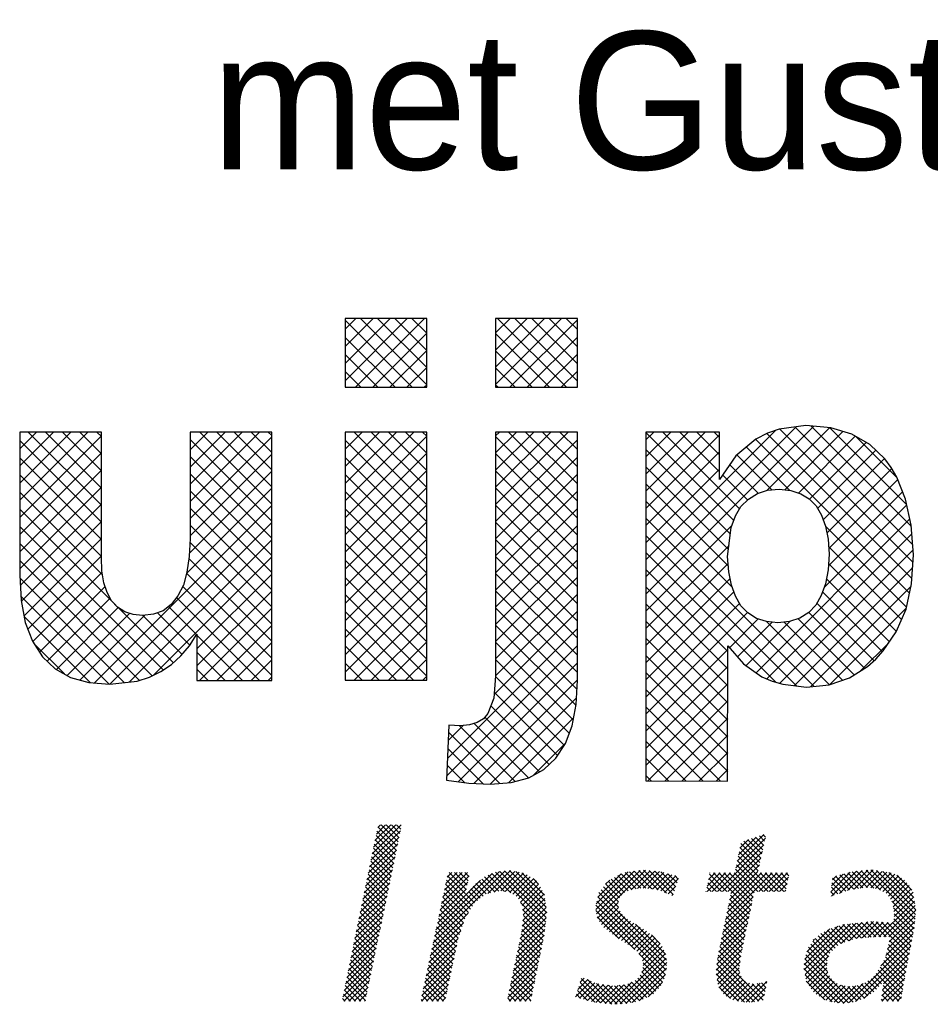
# Model space of a CAD drawing. Extents: x -33748 to 12452, y -14932 to 2888.
# Tile 55 of 194: x -24506 to -24077, y -9864 to -9399. Entities that reach past the tile are written whole.
import ezdxf

# ---------------------------------------------------------------- set-up
doc = ezdxf.new("R2010")
doc.units = 0
doc.header["$LTSCALE"] = 20
doc.layers.get('0').update_dxf_attribs({"color": 15, "linetype": 'CONTINUOUS'})
doc.layers.add('7', color=7, linetype='CONTINUOUS')
doc.layers.add('SANITAIR', color=7, linetype='CONTINUOUS')

# ---------------------------------------------------------------- blocks, each defined once
blk = doc.blocks.new('*X3')
at = {"color": 0}
for p, q in [((-16.446, -46.53), (-13.951, -44.035)), ((-16.329, -45.964), (-14.4, -44.035)), ((-16.213, -45.399), (-14.849, -44.035)), ((-16.096, -44.833), (-15.298, -44.035)), ((-15.98, -44.268), (-15.747, -44.035)), ((-14.281, -45.887), (-15.966, -44.201)), ((-14.204, -45.515), (-15.684, -44.035)), ((-14.127, -45.143), (-15.235, -44.035)), ((-14.05, -44.77), (-14.786, -44.035)), ((-13.974, -44.398), (-14.337, -44.035)), ((-16.679, -47.66), (-14.118, -45.1)), ((-16.562, -47.095), (-14.002, -44.535)), ((-14.434, -46.632), (-16.12, -44.946)), ((-14.357, -46.26), (-16.043, -44.574)), ((15.111, -47.751), (17.673, -45.188)), ((15.228, -47.185), (17.546, -44.867)), ((15.346, -46.618), (16.88, -45.084)), ((15.463, -46.051), (16.213, -45.301)), ((17.45, -46.187), (16.478, -45.215)), ((17.532, -45.82), (16.817, -45.105)), ((17.614, -45.453), (17.156, -44.994)), ((17.696, -45.086), (17.494, -44.884)), ((-16.795, -48.226), (-14.235, -45.666)), ((-14.664, -47.749), (-16.35, -46.063)), ((-14.587, -47.376), (-16.273, -45.691)), ((-14.511, -47.004), (-16.196, -45.318)), ((13.508, -49.803), (17.544, -45.767)), ((17.122, -47.654), (15.473, -46.006)), ((17.204, -47.288), (15.55, -45.634)), ((17.286, -46.921), (15.801, -45.436)), ((17.368, -46.554), (16.14, -45.325)), ((-17.028, -49.357), (-14.468, -46.797)), ((-16.911, -48.791), (-14.351, -46.231)), ((-14.817, -48.493), (-16.503, -46.808)), ((-14.741, -48.121), (-16.426, -46.435)), ((13.957, -49.803), (17.415, -46.345)), ((14.406, -49.803), (17.285, -46.924)), ((18.372, -49.803), (15.319, -46.749)), ((17.039, -48.021), (15.396, -46.378)), ((-17.144, -49.922), (-14.584, -47.362)), ((-14.971, -49.238), (-16.656, -47.552)), ((-14.894, -48.866), (-16.58, -47.18)), ((14.675, -49.983), (17.156, -47.502)), ((17.025, -49.803), (15.087, -47.865)), ((17.474, -49.803), (15.164, -47.493)), ((17.923, -49.803), (15.241, -47.121)), ((-17.377, -51.053), (-14.817, -48.493)), ((-17.261, -50.488), (-14.701, -47.928)), ((-15.201, -50.355), (-16.886, -48.67)), ((-15.124, -49.983), (-16.81, -48.297)), ((-15.047, -49.61), (-16.733, -47.925)), ((-11.166, -54.271), (-4.903, -48.008)), ((-11.044, -53.7), (-5.414, -48.07)), ((-10.922, -53.129), (-6.052, -48.259)), ((-10.435, -50.846), (-8.04, -48.451)), ((-10.313, -50.275), (-8.189, -48.151)), ((-10.191, -49.704), (-8.638, -48.151)), ((-10.069, -49.133), (-9.087, -48.151)), ((-9.947, -48.562), (-9.536, -48.151)), ((-8.36, -50.012), (-9.923, -48.449)), ((-8.284, -49.639), (-9.772, -48.151)), ((-8.207, -49.267), (-9.323, -48.151)), ((-8.131, -48.894), (-8.874, -48.151)), ((-8.054, -48.522), (-8.425, -48.151)), ((-5.448, -49.78), (-6.693, -48.535)), ((-6.425, -49.98), (-4.451, -48.005)), ((-4.977, -49.802), (-6.384, -48.395)), ((-4.411, -49.92), (-6.066, -48.265)), ((-5.861, -49.864), (-4.07, -48.073)), ((-1.396, -52.486), (-5.747, -48.134)), ((-1.351, -52.082), (-5.368, -48.065)), ((-5.301, -49.753), (-3.689, -48.141)), ((-1.306, -51.678), (-4.968, -48.016)), ((-4.911, -49.812), (-3.308, -48.209)), ((-1.354, -51.18), (-4.547, -47.988)), ((-4.521, -49.872), (-3.006, -48.356)), ((-4.237, -50.036), (-2.735, -48.535)), ((-1.432, -50.653), (-4, -48.085)), ((-3.967, -50.216), (-2.465, -48.713)), ((-1.51, -50.126), (-3.454, -48.183)), ((-2.009, -49.179), (-2.494, -48.693)), ((2.952, -51.379), (6.281, -48.05)), ((2.995, -50.886), (5.762, -48.12)), ((3.025, -51.755), (6.799, -47.98)), ((3.098, -52.131), (7.259, -47.97)), ((3.118, -50.314), (5.158, -48.275)), ((5.759, -49.763), (4.585, -48.589)), ((6.082, -49.636), (4.875, -48.43)), ((6.466, -49.571), (5.165, -48.271)), ((6.874, -49.53), (5.499, -48.155)), ((7.308, -49.515), (5.895, -48.102)), ((6.015, -49.662), (7.667, -48.01)), ((7.834, -49.592), (6.29, -48.049)), ((6.566, -49.561), (8.076, -48.05)), ((8.359, -49.669), (6.686, -47.995)), ((7.065, -49.511), (8.485, -48.091)), ((9.105, -49.966), (7.093, -47.953)), ((7.484, -49.541), (8.852, -48.172)), ((9.666, -50.077), (7.591, -48.003)), ((7.876, -49.598), (9.206, -48.268)), ((9.78, -49.742), (8.09, -48.052)), ((8.267, -49.655), (9.56, -48.363)), ((9.893, -49.406), (8.588, -48.101)), ((8.612, -49.76), (9.913, -48.459)), ((8.929, -49.892), (10.138, -48.682)), ((10.007, -49.071), (9.203, -48.267)), ((10.12, -48.736), (9.818, -48.433)), ((12.61, -49.803), (14.211, -48.202)), ((12.622, -49.342), (13.762, -48.202)), ((12.739, -48.776), (13.313, -48.202)), ((13.882, -49.803), (12.759, -48.68)), ((14.331, -49.803), (12.835, -48.307)), ((12.855, -48.21), (12.864, -48.202)), ((13.059, -49.803), (14.66, -48.202)), ((16.382, -51.405), (13.179, -48.202)), ((16.46, -51.034), (13.628, -48.202)), ((16.538, -50.663), (14.077, -48.202)), ((14.209, -52.245), (18.252, -48.202)), ((14.325, -51.68), (17.803, -48.202)), ((14.442, -51.114), (17.354, -48.202)), ((16.616, -50.292), (14.526, -48.202)), ((14.558, -50.548), (17.026, -48.081)), ((16.694, -49.921), (14.975, -48.202)), ((17.1, -49.803), (18.701, -48.202)), ((18.821, -49.803), (17.22, -48.202)), ((17.549, -49.803), (19.15, -48.202)), ((19.27, -49.803), (17.669, -48.202)), ((17.998, -49.803), (19.599, -48.202)), ((19.486, -49.57), (18.118, -48.202)), ((18.447, -49.803), (19.695, -48.555)), ((19.563, -49.198), (18.567, -48.202)), ((19.64, -48.825), (19.016, -48.202)), ((19.716, -48.453), (19.465, -48.202)), ((23.357, -49.832), (25.047, -48.142)), ((23.42, -50.218), (25.59, -48.048)), ((23.425, -49.315), (24.442, -48.298)), ((23.494, -48.797), (23.837, -48.454)), ((24.647, -49.792), (23.513, -48.657)), ((24.981, -49.676), (23.774, -48.47)), ((24.107, -49.98), (26.087, -48)), ((25.361, -49.608), (24.131, -48.378)), ((25.755, -49.552), (24.488, -48.286)), ((24.795, -49.741), (26.584, -47.952)), ((26.148, -49.497), (24.845, -48.194)), ((26.555, -49.455), (25.203, -48.102)), ((25.38, -49.605), (27.039, -47.947)), ((27.081, -49.532), (25.597, -48.047)), ((25.903, -49.531), (27.429, -48.006)), ((27.683, -49.684), (26.006, -48.008)), ((30.667, -52.22), (26.416, -47.968)), ((26.425, -49.458), (27.818, -48.065)), ((30.704, -51.808), (26.825, -47.929)), ((26.836, -49.496), (28.208, -48.124)), ((27.228, -49.554), (28.591, -48.19)), ((30.742, -51.397), (27.337, -47.992)), ((27.598, -49.633), (28.907, -48.323)), ((30.662, -50.868), (27.866, -48.072)), ((27.877, -49.802), (29.222, -48.457)), ((28.156, -49.972), (29.484, -48.644)), ((30.569, -50.326), (28.396, -48.152)), ((30.397, -49.704), (29.095, -48.403)), ((-17.494, -51.619), (-14.934, -49.059)), ((-15.354, -51.1), (-17.04, -49.414)), ((-15.278, -50.727), (-16.963, -49.042)), ((-10.8, -52.559), (-7.059, -48.817)), ((-10.678, -51.988), (-8.272, -49.581)), ((-10.556, -51.417), (-8.156, -49.016)), ((-8.093, -51.625), (-10.16, -49.559)), ((-7.92, -51.349), (-10.081, -49.189)), ((-7.747, -51.073), (-10.002, -48.819)), ((-7.069, -50.404), (-7.892, -49.581)), ((-6.816, -50.208), (-7.681, -49.344)), ((-6.563, -50.012), (-7.454, -49.122)), ((-6.194, -49.932), (-7.2, -48.926)), ((-5.821, -49.856), (-6.947, -48.731)), ((-3.758, -50.455), (-2.194, -48.891)), ((-3.587, -50.733), (-2.017, -49.164)), ((-3.443, -51.038), (-1.855, -49.45)), ((4.915, -50.714), (3.616, -49.415)), ((3.811, -49.173), (4.163, -48.821)), ((5.001, -50.352), (3.816, -49.166)), ((5.22, -50.122), (4.016, -48.918)), ((5.445, -49.897), (4.296, -48.748)), ((9.246, -50.024), (9.909, -49.361)), ((12.984, -49.803), (12.605, -49.424)), ((13.433, -49.803), (12.682, -49.052)), ((18.896, -49.803), (19.579, -49.12)), ((23.981, -50.024), (23.407, -49.45)), ((24.314, -49.908), (23.46, -49.054)), ((28.369, -50.209), (29.746, -48.831)), ((28.545, -50.482), (29.96, -49.066)), ((28.716, -50.76), (30.172, -49.303)), ((-17.727, -52.75), (-15.167, -50.19)), ((-17.61, -52.184), (-15.05, -49.624)), ((-15.508, -51.844), (-17.193, -50.159)), ((-15.431, -51.472), (-17.116, -49.787)), ((-8.421, -52.196), (-10.318, -50.299)), ((-8.267, -51.901), (-10.239, -49.929)), ((-7.574, -50.797), (-8.316, -50.056)), ((-7.322, -50.6), (-8.104, -49.818)), ((-3.389, -51.434), (-1.692, -49.736)), ((-3.375, -52.318), (-1.468, -50.41)), ((-3.336, -51.829), (-1.529, -50.023)), ((9.103, -56.249), (3.127, -50.273)), ((9.088, -55.786), (3.215, -49.912)), ((4.931, -51.179), (3.415, -49.664)), ((9.563, -50.156), (9.679, -50.04)), ((12.535, -49.803), (12.528, -49.796)), ((14.092, -52.811), (16.618, -50.285)), ((16.304, -51.776), (14.647, -50.119)), ((19.345, -49.803), (19.462, -49.686)), ((23.314, -50.255), (23.302, -50.243)), ((23.648, -50.139), (23.355, -49.847)), ((28.774, -51.15), (30.334, -49.59)), ((28.832, -51.541), (30.492, -49.881)), ((28.843, -51.979), (30.558, -50.264)), ((-17.843, -53.315), (-15.283, -50.755)), ((-15.738, -52.961), (-17.423, -51.276)), ((-15.661, -52.589), (-17.346, -50.904)), ((-15.584, -52.217), (-17.27, -50.531)), ((-8.648, -52.867), (-10.476, -51.039)), ((-8.534, -52.531), (-10.397, -50.669)), ((-1.441, -52.89), (-3.569, -50.761)), ((-3.491, -53.331), (-1.352, -51.193)), ((-3.43, -52.822), (-1.41, -50.802)), ((8.99, -57.034), (2.968, -51.012)), ((9.063, -56.658), (3.048, -50.643)), ((3.273, -52.405), (4.899, -50.778)), ((3.45, -52.676), (4.935, -51.191)), ((13.976, -53.376), (16.498, -50.854)), ((16.071, -52.89), (14.417, -51.236)), ((16.149, -52.519), (14.493, -50.863)), ((16.227, -52.148), (14.57, -50.491)), ((27.966, -53.754), (30.69, -51.03)), ((30.629, -52.631), (28.662, -50.663)), ((30.591, -53.041), (28.787, -51.238)), ((28.793, -52.478), (30.624, -50.647)), ((-18.076, -54.446), (-15.516, -51.886)), ((-17.959, -53.88), (-15.4, -51.321)), ((-15.891, -53.706), (-17.576, -52.021)), ((-15.814, -53.334), (-17.5, -51.648)), ((-11.288, -54.842), (-8.131, -51.685)), ((-8.875, -53.538), (-10.634, -51.779)), ((-8.761, -53.203), (-10.555, -51.409)), ((-3.73, -54.468), (-1.352, -52.09)), ((-3.61, -53.9), (-1.295, -51.585)), ((-1.486, -53.294), (-3.396, -51.384)), ((-1.535, -53.694), (-3.329, -51.899)), ((6.354, -54.847), (2.968, -51.461)), ((4.976, -53.918), (3.076, -52.019)), ((3.647, -52.928), (5.058, -51.518)), ((3.9, -53.124), (5.254, -51.771)), ((4.153, -53.32), (5.467, -52.006)), ((13.743, -54.507), (16.259, -51.99)), ((13.859, -53.942), (16.379, -51.422)), ((15.915, -53.632), (14.263, -51.98)), ((15.993, -53.261), (14.34, -51.608)), ((28.405, -53.764), (30.739, -51.43)), ((28.432, -54.187), (30.694, -51.924)), ((30.517, -53.417), (28.865, -51.764)), ((-18.192, -55.011), (-15.633, -52.452)), ((-16.044, -54.451), (-17.73, -52.765)), ((-15.968, -54.078), (-17.653, -52.393)), ((-11.41, -55.413), (-8.537, -52.541)), ((-9.146, -54.614), (-10.871, -52.889)), ((-9.068, -54.243), (-10.792, -52.519)), ((-8.988, -53.874), (-10.713, -52.149)), ((-3.849, -55.036), (-1.408, -52.595)), ((-1.688, -54.439), (-3.418, -52.709)), ((-1.612, -54.066), (-3.374, -52.304)), ((4.408, -53.515), (5.707, -52.215)), ((4.67, -53.701), (5.982, -52.389)), ((4.933, -53.888), (6.257, -52.564)), ((5.195, -54.074), (6.532, -52.738)), ((5.468, -54.251), (6.807, -52.912)), ((9.024, -55.272), (6.416, -52.664)), ((13.626, -55.073), (16.14, -52.559)), ((15.759, -54.374), (14.11, -52.725)), ((15.837, -54.003), (14.187, -52.353)), ((21.04, -56.19), (24.553, -52.677)), ((21.05, -56.629), (25.056, -52.623)), ((21.094, -55.687), (23.956, -52.825)), ((21.121, -57.007), (25.56, -52.568)), ((24.911, -54.097), (23.717, -52.903)), ((25.243, -53.98), (24.056, -52.793)), ((24.247, -54.33), (26.063, -52.514)), ((25.597, -53.885), (24.405, -52.693)), ((26.014, -53.852), (24.811, -52.649)), ((24.94, -54.086), (26.567, -52.46)), ((26.43, -53.82), (25.216, -52.606)), ((25.589, -53.886), (27.049, -52.426)), ((26.846, -53.787), (25.621, -52.562)), ((27.262, -53.754), (26.026, -52.518)), ((26.077, -53.847), (27.475, -52.45)), ((27.706, -53.748), (26.432, -52.474)), ((26.564, -53.809), (27.9, -52.473)), ((28.165, -53.759), (26.837, -52.431)), ((27.052, -53.771), (28.326, -52.497)), ((30.15, -55.295), (27.295, -52.44)), ((27.527, -53.744), (28.751, -52.52)), ((30.224, -54.919), (27.77, -52.466)), ((28.138, -55.378), (30.604, -52.913)), ((30.297, -54.544), (28.245, -52.492)), ((28.285, -54.783), (30.649, -52.419)), ((30.37, -54.168), (28.721, -52.518)), ((30.444, -53.793), (28.824, -52.173)), ((-18.425, -56.142), (-15.866, -53.583)), ((-18.309, -55.577), (-15.749, -53.017)), ((-16.198, -55.195), (-17.883, -53.51)), ((-16.121, -54.823), (-17.806, -53.138)), ((-11.532, -55.984), (-8.767, -53.219)), ((-9.302, -55.356), (-11.029, -53.629)), ((-9.224, -54.985), (-10.95, -53.259)), ((-4.088, -56.173), (-1.52, -53.606)), ((-3.968, -55.605), (-1.464, -53.1)), ((-1.841, -55.184), (-3.526, -53.499)), ((-1.765, -54.811), (-3.462, -53.113)), ((5.75, -54.417), (7.082, -53.086)), ((6.033, -54.583), (7.356, -53.26)), ((6.281, -54.785), (7.613, -53.452)), ((6.523, -54.992), (7.867, -53.647)), ((6.727, -55.236), (8.121, -53.842)), ((8.522, -54.321), (7.784, -53.584)), ((13.463, -56.134), (15.901, -53.696)), ((13.514, -55.634), (16.021, -53.127)), ((15.533, -55.495), (13.88, -53.842)), ((15.603, -55.116), (13.956, -53.47)), ((15.681, -54.745), (14.033, -53.097)), ((21.268, -55.064), (23.277, -53.055)), ((23.512, -54.943), (22.245, -53.675)), ((23.743, -54.725), (22.483, -53.465)), ((23.975, -54.508), (22.779, -53.312)), ((24.246, -54.33), (23.075, -53.159)), ((24.579, -54.213), (23.378, -53.013)), ((27.704, -56.262), (30.51, -53.456)), ((-18.542, -56.708), (-15.982, -54.148)), ((-16.428, -56.312), (-18.113, -54.627)), ((-16.351, -55.94), (-18.036, -54.255)), ((-16.275, -55.567), (-17.96, -53.882)), ((-11.776, -57.126), (-9.115, -54.465)), ((-11.654, -56.555), (-8.996, -53.897)), ((-9.458, -56.098), (-11.187, -54.369)), ((-9.38, -55.727), (-11.108, -53.999)), ((-4.207, -56.742), (-1.632, -54.167)), ((-2.071, -56.301), (-3.76, -54.612)), ((-1.994, -55.929), (-3.682, -54.241)), ((-1.918, -55.556), (-3.604, -53.87)), ((6.912, -55.5), (8.329, -54.083)), ((7.021, -55.841), (8.53, -54.332)), ((7.07, -56.241), (8.719, -54.592)), ((13.412, -56.634), (15.782, -54.264)), ((15.428, -56.288), (13.726, -54.586)), ((15.48, -55.892), (13.803, -54.214)), ((23.003, -56.23), (21.429, -54.656)), ((23.052, -55.83), (21.609, -54.386)), ((23.15, -55.479), (21.788, -54.117)), ((21.832, -54.051), (21.937, -53.946)), ((23.28, -55.16), (22.006, -53.886)), ((24.952, -59.462), (30.401, -54.014)), ((25.499, -59.364), (30.291, -54.572)), ((30.003, -56.046), (28.375, -54.417)), ((30.077, -55.67), (28.463, -54.057)), ((-18.774, -57.839), (-16.215, -55.279)), ((-18.658, -57.273), (-16.099, -54.714)), ((-16.581, -57.057), (-18.266, -55.372)), ((-16.505, -56.684), (-18.19, -54.999)), ((-11.898, -57.697), (-9.235, -55.034)), ((-9.692, -57.211), (-11.424, -55.479)), ((-9.614, -56.84), (-11.345, -55.109)), ((-9.536, -56.469), (-11.266, -54.739)), ((-4.446, -57.878), (-1.864, -55.297)), ((-4.326, -57.31), (-1.748, -54.732)), ((-2.224, -57.046), (-3.916, -55.354)), ((-2.147, -56.674), (-3.838, -54.983)), ((4.6, -59.609), (9.003, -55.205)), ((8.89, -57.384), (6.691, -55.185)), ((6.939, -56.821), (8.861, -54.899)), ((13.426, -57.069), (15.662, -54.833)), ((13.486, -57.458), (15.546, -55.398)), ((17.489, -59.247), (13.573, -55.331)), ((15.442, -56.751), (13.65, -54.959)), ((25.294, -59.419), (21.182, -55.307)), ((21.192, -57.386), (23.184, -55.394)), ((23.081, -56.757), (21.3, -54.976)), ((26.222, -59.091), (30.182, -55.13)), ((29.797, -57.187), (28.108, -55.498)), ((29.863, -56.804), (28.197, -55.138)), ((29.93, -56.422), (28.286, -54.778)), ((-19.007, -58.969), (-16.448, -56.41)), ((-18.891, -58.404), (-16.332, -55.845)), ((-16.735, -57.801), (-18.42, -56.116)), ((-16.658, -57.429), (-18.343, -55.744)), ((-12.142, -58.839), (-9.474, -56.171)), ((-12.02, -58.268), (-9.354, -55.602)), ((-9.848, -57.953), (-11.582, -56.219)), ((-9.77, -57.582), (-11.503, -55.849)), ((-4.565, -58.447), (-1.98, -55.862)), ((-2.377, -57.791), (-4.072, -56.096)), ((-2.3, -57.419), (-3.994, -55.725)), ((5.083, -59.575), (9.064, -55.594)), ((5.567, -59.54), (9.114, -55.993)), ((8.591, -57.983), (7.029, -56.421)), ((8.757, -57.699), (7.054, -55.997)), ((16.727, -59.383), (13.465, -56.121)), ((17.122, -59.329), (13.506, -55.713)), ((13.547, -57.846), (15.477, -55.916)), ((24.496, -59.519), (21.053, -56.076)), ((24.895, -59.469), (21.096, -55.67)), ((21.295, -57.731), (23.032, -55.994)), ((29.597, -58.334), (27.638, -56.375)), ((29.664, -57.952), (27.803, -56.091)), ((27.851, -58.36), (29.964, -56.246)), ((27.919, -57.842), (30.073, -55.688)), ((29.73, -57.569), (27.969, -55.808)), ((-18.921, -59.332), (-16.565, -56.976)), ((-16.965, -58.918), (-18.65, -57.233)), ((-16.888, -58.546), (-18.573, -56.861)), ((-16.811, -58.174), (-18.496, -56.489)), ((-12.186, -59.332), (-9.593, -56.739)), ((-10.004, -58.695), (-11.74, -56.959)), ((-9.926, -58.324), (-11.661, -56.589)), ((-4.684, -59.015), (-2.096, -56.427)), ((-4.552, -59.332), (-2.212, -56.992)), ((-2.606, -58.909), (-4.305, -57.209)), ((-2.53, -58.536), (-4.227, -56.838)), ((-2.453, -58.164), (-4.149, -56.467)), ((6.113, -59.443), (9.081, -56.475)), ((6.707, -59.298), (8.998, -57.007)), ((8.18, -58.469), (6.795, -57.084)), ((8.404, -58.245), (6.946, -56.787)), ((15.86, -59.414), (13.41, -56.964)), ((16.331, -59.436), (13.423, -56.528)), ((13.683, -58.159), (15.408, -56.434)), ((13.861, -58.43), (15.457, -56.834)), ((14.039, -58.701), (15.567, -57.173)), ((24.002, -59.474), (21.026, -56.498)), ((23.463, -59.384), (21.129, -57.05)), ((21.479, -57.997), (23.026, -56.45)), ((21.662, -58.262), (23.094, -56.83)), ((21.846, -58.527), (23.231, -57.142)), ((27.746, -57.83), (27.082, -57.166)), ((29.464, -59.099), (27.306, -56.941)), ((29.531, -58.717), (27.472, -56.658)), ((27.782, -58.877), (29.865, -56.794)), ((-17.449, -59.332), (-18.803, -57.978)), ((-17.041, -59.291), (-18.727, -57.606)), ((-18.472, -59.332), (-16.681, -57.541)), ((-18.023, -59.332), (-16.798, -58.107)), ((-10.714, -59.332), (-11.977, -58.069)), ((-10.265, -59.332), (-11.898, -57.699)), ((-10.082, -59.066), (-11.819, -57.329)), ((-11.737, -59.332), (-9.713, -57.308)), ((-11.288, -59.332), (-9.832, -57.876)), ((-3.081, -59.332), (-4.461, -57.952)), ((-2.683, -59.281), (-4.383, -57.581)), ((-4.103, -59.332), (-2.328, -57.557)), ((-3.654, -59.332), (-2.445, -58.122)), ((1.195, -58.973), (2.565, -57.602)), ((1.395, -58.323), (2.25, -57.469)), ((2.862, -59.437), (1.478, -58.054)), ((1.543, -59.074), (2.881, -57.736)), ((3.361, -59.488), (1.584, -57.711)), ((1.596, -57.674), (1.934, -57.336)), ((3.861, -59.539), (1.69, -57.368)), ((1.893, -59.173), (3.233, -57.833)), ((4.361, -59.589), (2.234, -57.462)), ((2.244, -59.271), (3.628, -57.887)), ((2.594, -59.37), (4.022, -57.942)), ((2.965, -59.448), (4.416, -57.996)), ((4.814, -59.594), (3.012, -57.791)), ((3.373, -59.489), (4.893, -57.969)), ((5.233, -59.564), (3.545, -57.876)), ((3.78, -59.531), (5.4, -57.911)), ((5.651, -59.533), (4.066, -57.948)), ((4.188, -59.572), (6.071, -57.689)), ((6.027, -59.46), (4.573, -58.005)), ((6.403, -59.387), (4.976, -57.959)), ((6.748, -59.282), (5.379, -57.913)), ((7.072, -59.157), (5.749, -57.834)), ((7.388, -59.025), (6.058, -57.695)), ((7.669, -58.856), (6.368, -57.555)), ((7.95, -58.688), (6.592, -57.33)), ((7.49, -58.964), (8.759, -57.694)), ((15.332, -59.336), (13.492, -57.495)), ((14.655, -59.107), (13.636, -58.088)), ((14.287, -58.902), (15.743, -57.446)), ((14.575, -59.063), (15.993, -57.645)), ((14.863, -59.224), (16.303, -57.785)), ((15.218, -59.319), (16.68, -57.856)), ((15.608, -59.377), (17.211, -57.774)), ((15.999, -59.435), (17.796, -57.639)), ((17.569, -58.878), (16.519, -57.828)), ((17.648, -58.508), (16.955, -57.815)), ((17.727, -58.139), (17.334, -57.746)), ((17.807, -57.769), (17.699, -57.661)), ((22.839, -59.209), (21.232, -57.602)), ((22.081, -58.741), (23.42, -57.403)), ((22.359, -58.912), (23.646, -57.626)), ((22.636, -59.084), (23.922, -57.798)), ((22.914, -59.255), (24.222, -57.948)), ((23.267, -59.351), (24.606, -58.012)), ((23.652, -59.415), (25.019, -58.048)), ((24.037, -59.48), (25.522, -57.995)), ((25.636, -59.312), (24.282, -57.958)), ((24.439, -59.526), (26.153, -57.812)), ((25.962, -59.189), (24.821, -58.048)), ((26.288, -59.066), (25.246, -58.024)), ((26.558, -58.887), (25.646, -57.975)), ((26.821, -58.701), (25.986, -57.866)), ((27.084, -58.515), (26.311, -57.742)), ((27.318, -58.3), (26.585, -57.567)), ((27.532, -58.065), (26.851, -57.384)), ((27.776, -59.332), (29.771, -57.338)), ((29.248, -59.332), (27.901, -57.984)), ((28.225, -59.332), (29.676, -57.881)), ((-18.347, -59.332), (-18.957, -58.723)), ((-17.898, -59.332), (-18.88, -58.35)), ((-17.574, -59.332), (-16.914, -58.672)), ((-11.612, -59.332), (-12.135, -58.809)), ((-11.163, -59.332), (-12.056, -58.439)), ((-10.839, -59.332), (-9.952, -58.445)), ((-3.979, -59.332), (-4.617, -58.694)), ((-3.53, -59.332), (-4.539, -58.323)), ((-3.205, -59.332), (-2.561, -58.687)), ((1.623, -59.097), (1.267, -58.74)), ((2.247, -59.272), (1.373, -58.397)), ((16.465, -59.418), (17.723, -58.16)), ((16.984, -59.348), (17.6, -58.732)), ((28.35, -59.332), (27.795, -58.777)), ((28.799, -59.332), (27.848, -58.381)), ((28.675, -59.332), (29.582, -58.425)), ((29.124, -59.332), (29.487, -58.968)), ((-18.796, -59.332), (-19.033, -59.095)), ((-17.125, -59.332), (-17.031, -59.238)), ((-12.061, -59.332), (-12.214, -59.179)), ((-10.39, -59.332), (-10.071, -59.013)), ((-4.428, -59.332), (-4.695, -59.065)), ((-2.756, -59.332), (-2.677, -59.252)), ((27.901, -59.332), (27.743, -59.174))]:
    blk.add_line(p, q, dxfattribs=at)
blk = doc.blocks.new('A$C32F70CB8')
at = {"color": 170}
for p, q in [((603.45, 318.37), (608.55, 323.46)), ((603.45, 310.28), (616.63, 323.46)), ((603.45, 302.2), (624.71, 323.46)), ((603.45, 294.12), (632.8, 323.46)), ((635.09, 290.99), (603.45, 322.63)), ((608.41, 290.99), (640.88, 323.46)), ((641.96, 292.21), (610.7, 323.46)), ((641.96, 300.29), (618.79, 323.46)), ((641.96, 308.37), (626.87, 323.46)), ((641.96, 316.45), (634.95, 323.46)), ((674.44, 316.61), (681.29, 323.46)), ((674.44, 308.53), (689.37, 323.46)), ((674.44, 300.45), (697.45, 323.46)), ((674.44, 292.36), (705.54, 323.46)), ((707.83, 290.99), (675.36, 323.46)), ((681.15, 290.99), (712.95, 322.79)), ((712.95, 293.96), (683.44, 323.46)), ((712.95, 302.04), (691.53, 323.46)), ((712.95, 310.12), (699.61, 323.46)), ((712.95, 318.2), (707.69, 323.46)), ((616.49, 290.99), (641.96, 316.46)), ((699.75, 290.99), (674.44, 316.3)), ((627.01, 290.99), (603.45, 314.54)), ((689.23, 290.99), (712.95, 314.71)), ((618.93, 290.99), (603.45, 306.46)), ((624.57, 290.99), (641.96, 308.37)), ((691.67, 290.99), (674.44, 308.22)), ((697.31, 290.99), (712.95, 306.63)), ((610.85, 290.99), (603.45, 298.38)), ((632.65, 290.99), (641.96, 300.29)), ((683.59, 290.99), (674.44, 300.13)), ((705.39, 290.99), (712.95, 298.54)), ((640.73, 290.99), (641.96, 292.21)), ((675.5, 290.99), (674.44, 292.05)), ((450.09, 237.74), (482.24, 269.9)), ((450.09, 245.82), (474.16, 269.9)), ((450.09, 253.9), (466.08, 269.9)), ((450.09, 261.99), (458, 269.9)), ((488.59, 235.43), (454.13, 269.9)), ((488.59, 243.52), (462.21, 269.9)), ((488.59, 251.6), (470.29, 269.9)), ((488.59, 259.68), (478.38, 269.9)), ((488.59, 267.76), (486.46, 269.9)), ((530.37, 269.53), (530.74, 269.9)), ((530.37, 261.45), (538.82, 269.9)), ((530.37, 253.36), (546.9, 269.9)), ((530.37, 245.28), (554.98, 269.9)), ((530.37, 237.2), (563.07, 269.9)), ((568.88, 235.97), (534.95, 269.9)), ((568.88, 244.05), (543.03, 269.9)), ((568.88, 252.13), (551.12, 269.9)), ((568.88, 260.21), (559.2, 269.9)), ((568.88, 268.3), (567.28, 269.9)), ((603.45, 269.87), (603.48, 269.9)), ((603.45, 261.79), (611.56, 269.9)), ((603.45, 253.71), (619.64, 269.9)), ((603.45, 245.63), (627.72, 269.9)), ((603.45, 237.54), (635.81, 269.9)), ((641.96, 235.63), (607.69, 269.9)), ((641.96, 243.71), (615.77, 269.9)), ((641.96, 251.79), (623.86, 269.9)), ((641.96, 259.88), (631.94, 269.9)), ((641.96, 267.96), (640.02, 269.9)), ((674.44, 268.12), (676.22, 269.9)), ((674.44, 260.04), (684.3, 269.9)), ((674.44, 251.95), (692.38, 269.9)), ((674.44, 243.87), (700.46, 269.9)), ((674.44, 235.79), (708.55, 269.9)), ((712.95, 237.38), (680.43, 269.9)), ((712.95, 245.46), (688.51, 269.9)), ((712.95, 253.54), (696.6, 269.9)), ((712.95, 261.63), (704.68, 269.9)), ((712.95, 269.71), (712.76, 269.9)), ((745.29, 193.49), (824.47, 272.66)), ((745.29, 201.57), (816.14, 272.42)), ((745.29, 209.65), (806.35, 270.71)), ((745.29, 266.23), (748.96, 269.9)), ((745.29, 258.15), (757.04, 269.9)), ((745.29, 250.06), (765.12, 269.9)), ((745.29, 241.98), (773.2, 269.9)), ((786.71, 228.28), (745.29, 269.69)), ((789.41, 233.66), (753.17, 269.9)), ((780, 251.15), (761.25, 269.9)), ((780, 259.23), (769.34, 269.9)), ((780, 267.31), (777.42, 269.9)), ((802.29, 242.41), (831.81, 271.92)), ((870.67, 200.89), (802.3, 269.26)), ((871.18, 208.46), (808.29, 271.36)), ((810.7, 242.74), (838.1, 270.13)), ((871.07, 216.66), (815.41, 272.32)), ((870.42, 225.39), (823, 272.81)), ((868.18, 235.71), (831.98, 271.91)), ((450.09, 229.66), (488.59, 268.16)), ((488.59, 227.35), (450.09, 265.85)), ((530.37, 229.12), (568.88, 267.63)), ((568.88, 227.89), (530.37, 266.39)), ((603.45, 229.46), (641.96, 267.96)), ((641.96, 227.55), (603.45, 266.05)), ((712.95, 229.3), (674.44, 267.81)), ((674.44, 227.71), (712.95, 266.21)), ((745.29, 233.9), (780, 268.61)), ((869.53, 193.94), (797.06, 266.42)), ((817.21, 241.16), (843.97, 267.92)), ((822.38, 238.25), (849.12, 264.99)), ((863.72, 248.25), (844.15, 267.82)), ((450.09, 221.57), (488.59, 260.08)), ((785.11, 221.8), (745.29, 261.61)), ((745.29, 225.82), (780, 260.53)), ((812.93, 242.47), (792.65, 262.74)), ((826.13, 233.92), (853.59, 261.37)), ((488.59, 219.27), (450.09, 257.77)), ((530.37, 221.04), (568.88, 259.54)), ((568.88, 219.8), (530.37, 258.31)), ((603.45, 221.38), (641.96, 259.88)), ((641.96, 219.47), (603.45, 257.97)), ((712.95, 221.22), (674.44, 259.72)), ((674.44, 219.62), (712.95, 258.13)), ((804.6, 242.71), (788.25, 259.07)), ((828.83, 228.54), (857.71, 257.41)), ((450.09, 213.49), (488.59, 252)), ((530.04, 212.63), (568.88, 251.46)), ((603.45, 213.3), (641.96, 251.8)), ((712.95, 213.13), (674.44, 251.64)), ((784.22, 214.6), (745.29, 253.53)), ((745.29, 217.73), (780, 252.44)), ((798.16, 241.07), (784.81, 254.43)), ((830.61, 222.23), (861.15, 252.77)), ((488.59, 211.19), (450.09, 249.69)), ((568.88, 211.72), (530.37, 250.23)), ((641.96, 211.38), (603.45, 249.89)), ((674.44, 211.54), (712.95, 250.05)), ((793.22, 237.93), (781.49, 249.65)), ((831.46, 215), (864, 247.54)), ((450.09, 205.41), (488.59, 243.91)), ((489.16, 202.54), (450.09, 241.61)), ((528.76, 203.26), (568.88, 243.38)), ((568.88, 203.64), (530.37, 242.15)), ((603.45, 205.21), (641.96, 243.72)), ((641.96, 203.3), (603.45, 241.8)), ((712.95, 205.05), (674.44, 243.56)), ((674.44, 203.46), (712.95, 241.97)), ((784.13, 206.61), (745.29, 245.45)), ((831.3, 206.76), (866.26, 241.71)), ((786.01, 196.65), (745.29, 237.37)), ((495.38, 188.24), (450.09, 233.53)), ((450.35, 197.59), (488.59, 235.83)), ((485.15, 151.57), (568.88, 235.3)), ((568.88, 195.56), (530.37, 234.06)), ((603.45, 197.13), (641.96, 235.63)), ((641.96, 195.22), (603.45, 233.72)), ((712.95, 196.97), (674.44, 235.48)), ((674.44, 195.38), (712.95, 233.89)), ((829.28, 196.65), (868.21, 235.58)), ((450.84, 190), (488.59, 227.75)), ((603.45, 189.05), (641.96, 227.55)), ((824.56, 150.02), (745.29, 229.28)), ((797.17, 156.46), (869.7, 228.99)), ((517.77, 157.76), (450.09, 225.44)), ((492.64, 150.98), (568.88, 227.21)), ((568.88, 187.47), (530.37, 225.98)), ((641.96, 187.14), (603.45, 225.64)), ((712.95, 188.89), (674.44, 227.39)), ((674.44, 187.29), (712.95, 225.8)), ((745.29, 185.41), (785.87, 225.98)), ((868.09, 187.31), (829.9, 225.5)), ((452.12, 183.19), (488.59, 219.67)), ((501.74, 152), (568.88, 219.13)), ((603.45, 180.97), (641.96, 219.47)), ((712.95, 180.8), (674.44, 219.31)), ((816.27, 150.22), (745.29, 221.2)), ((802.28, 153.49), (870.68, 221.89)), ((512.47, 154.98), (450.09, 217.36)), ((568.88, 179.39), (530.29, 217.98)), ((641.96, 179.05), (603.45, 217.56)), ((674.44, 179.21), (712.95, 217.72)), ((745.29, 177.32), (784.45, 216.48)), ((808.29, 151.42), (871.24, 214.37)), ((865.8, 181.52), (831.41, 215.91)), ((506.58, 152.79), (450.09, 209.28)), ((453.92, 176.92), (488.59, 211.58)), ((513.13, 155.3), (568.88, 211.05)), ((568.88, 171.31), (529.85, 210.34)), ((603.45, 172.89), (641.96, 211.39)), ((641.96, 170.97), (603.45, 209.47)), ((712.95, 172.72), (674.44, 211.23)), ((674.44, 171.13), (712.95, 209.64)), ((806.48, 151.93), (745.29, 213.12)), ((745.29, 169.24), (784.03, 207.98)), ((783.92, 166.4), (745.29, 205.04)), ((815.29, 150.34), (871.02, 206.06)), ((863.36, 175.88), (831.36, 207.87)), ((499.53, 151.75), (450.16, 201.12)), ((456.21, 171.12), (488.94, 203.86)), ((568.88, 163.23), (528.78, 203.33)), ((533.64, 167.73), (568.88, 202.97)), ((603.45, 164.8), (641.96, 203.31)), ((641.96, 162.89), (603.45, 201.39)), ((712.95, 164.64), (674.44, 203.15)), ((674.44, 163.05), (712.95, 201.56)), ((745.29, 161.16), (784.98, 200.85)), ((860.1, 171.05), (830.38, 200.77)), ((459.37, 166.2), (490.33, 197.16)), ((568.88, 155.15), (526.91, 197.12)), ((603.45, 156.72), (641.96, 195.22)), ((712.95, 156.56), (674.44, 195.07)), ((783.91, 158.34), (745.29, 196.95)), ((822.89, 149.85), (870.24, 197.21)), ((492.19, 151.01), (450.63, 192.57)), ((463.08, 161.83), (492.77, 191.52)), ((563.13, 152.81), (524.04, 191.9)), ((533.64, 159.65), (568.88, 194.89)), ((641.96, 154.81), (603.45, 193.31)), ((674.43, 154.96), (712.95, 193.47)), ((745.29, 153.08), (786.75, 194.54)), ((856.78, 166.29), (828.53, 194.54)), ((467.36, 158.02), (496.51, 187.17)), ((522.51, 161.1), (496.3, 187.31)), ((533.46, 174.4), (520.23, 187.63)), ((534.89, 152.81), (568.88, 186.8)), ((607.76, 152.94), (641.96, 187.14)), ((712.76, 148.67), (674.44, 186.98)), ((745.29, 144.99), (789.44, 189.14)), ((783.89, 150.27), (745.29, 188.87)), ((852.86, 162.12), (825.81, 189.17)), ((831.95, 150.83), (868, 186.88)), ((483.41, 151.71), (452.16, 182.96)), ((472.53, 155.11), (501.83, 184.41)), ((478.48, 152.98), (509.07, 183.57)), ((526.65, 165.05), (508.21, 183.48)), ((530.3, 169.48), (515.08, 184.7)), ((635.74, 152.94), (603.45, 185.23)), ((673.67, 146.11), (712.95, 185.39)), ((745.29, 136.91), (793.19, 184.81)), ((784.67, 168.21), (798.23, 181.77)), ((843.41, 155.41), (816.96, 181.86)), ((848.37, 158.53), (822.08, 184.82)), ((542.97, 152.81), (568.88, 178.72)), ((627.66, 152.94), (603.45, 177.15)), ((615.84, 152.94), (641.96, 179.06)), ((651.67, 116.04), (712.95, 177.31)), ((712.34, 141), (674.44, 178.9)), ((783.87, 142.21), (745.29, 180.79)), ((788.44, 163.9), (804.79, 180.25)), ((792.45, 159.82), (813.3, 180.67)), ((831.86, 150.8), (802.06, 180.6)), ((837.87, 152.86), (810.46, 180.27)), ((555.05, 152.81), (533.64, 174.22)), ((783.86, 134.14), (745.29, 172.71)), ((471.15, 155.88), (456.75, 170.29)), ((551.05, 152.81), (568.88, 170.64)), ((619.58, 152.94), (603.45, 169.06)), ((623.92, 152.94), (641.96, 170.98)), ((651.33, 107.61), (712.95, 169.23)), ((711.01, 134.25), (674.44, 170.82)), ((745.29, 128.83), (783.92, 167.46)), ((846.65, 157.45), (859.8, 170.6)), ((546.97, 152.81), (533.64, 166.13)), ((559.13, 152.81), (568.88, 162.56)), ((632, 152.94), (641.96, 162.89)), ((709.16, 128.01), (674.44, 162.74)), ((783.84, 126.08), (745.29, 164.63)), ((538.88, 152.81), (533.64, 158.05)), ((611.5, 152.94), (603.45, 160.98)), ((656.83, 105.03), (712.95, 161.14)), ((745.29, 120.75), (783.91, 159.37)), ((567.22, 152.81), (568.88, 154.47)), ((640.08, 152.94), (641.96, 154.81)), ((706.81, 122.29), (674.41, 154.68)), ((783.82, 118.01), (745.29, 156.54)), ((664.11, 104.23), (712.95, 153.06)), ((745.29, 112.67), (783.89, 151.27)), ((671.81, 103.84), (712.57, 144.6)), ((703.65, 117.36), (673.77, 147.25)), ((783.81, 109.94), (745.29, 148.46)), ((699.72, 113.21), (672.14, 140.79)), ((780.39, 105.28), (745.29, 140.38)), ((746.11, 105.4), (783.88, 143.17)), ((695.16, 109.69), (669.33, 135.51)), ((680.56, 104.51), (711.18, 135.13)), ((754.16, 105.37), (783.86, 135.07)), ((652.01, 124.46), (659.15, 131.59)), ((683.58, 105.1), (657.2, 131.48)), ((689.95, 106.82), (664.27, 132.49)), ((772.28, 105.31), (745.29, 132.3)), ((676.42, 104.18), (652.17, 128.43)), ((762.21, 105.34), (783.84, 126.97)), ((692.15, 108.02), (707.37, 123.24)), ((764.17, 105.34), (745.29, 124.21)), ((668.51, 104.01), (651.86, 120.66)), ((756.06, 105.36), (745.29, 116.13)), ((770.27, 105.31), (783.83, 118.87)), ((659.82, 104.61), (651.55, 112.89)), ((747.95, 105.39), (745.29, 108.05)), ((778.32, 105.29), (783.81, 110.77))]:
    blk.add_line(p, q, dxfattribs=at)
at = {"layer": '7', "color": 170, "linetype": 'CONTINUOUS'}
for p, q in [((603.45, 323.46), (603.45, 290.99)), ((641.96, 323.46), (603.45, 323.46)), ((641.96, 290.99), (641.96, 323.46)), ((674.44, 323.46), (674.44, 290.99)), ((712.95, 323.46), (674.44, 323.46)), ((712.95, 290.99), (712.95, 323.46)), ((603.45, 290.99), (641.96, 290.99)), ((674.44, 290.99), (712.95, 290.99)), ((488.59, 269.9), (450.09, 269.9)), ((450.09, 269.9), (450.09, 202.45)), ((488.59, 210.83), (488.59, 269.9)), ((568.88, 269.9), (530.37, 269.9)), ((530.37, 269.9), (530.37, 219.73)), ((568.88, 152.81), (568.88, 269.9)), ((641.96, 269.9), (603.45, 269.9)), ((603.45, 269.9), (603.45, 152.94)), ((641.96, 152.94), (641.96, 269.9)), ((712.95, 269.9), (674.44, 269.9)), ((674.44, 269.9), (674.44, 155.04)), ((712.95, 152.81), (712.95, 269.9)), ((745.29, 269.9), (745.29, 105.4)), ((780, 269.9), (745.29, 269.9)), ((780, 247.5), (780, 269.9)), ((802.52, 269.38), (797.15, 266.49)), ((808.16, 271.34), (802.52, 269.38)), ((820.73, 273.04), (808.16, 271.34)), ((832.39, 271.86), (820.73, 273.04)), ((842.34, 268.85), (832.39, 271.86)), ((797.15, 266.49), (787.73, 258.63)), ((850.85, 264), (842.34, 268.85)), ((857.93, 257.2), (850.85, 264)), ((787.73, 258.63), (780, 247.5)), ((860.94, 253.13), (857.93, 257.2)), ((863.56, 248.68), (860.94, 253.13)), ((867.62, 238.2), (863.56, 248.68)), ((797.81, 240.95), (802.66, 242.53)), ((802.66, 242.53), (808.16, 243.05)), ((808.16, 243.05), (813.53, 242.39)), ((813.53, 242.39), (818.24, 240.82)), ((790.08, 234.8), (793.62, 238.34)), ((793.62, 238.34), (797.81, 240.95)), ((818.24, 240.82), (822.17, 238.46)), ((822.17, 238.46), (825.45, 235.06)), ((870.37, 226.02), (867.62, 238.2)), ((787.46, 230.35), (790.08, 234.8)), ((825.45, 235.06), (828.06, 230.74)), ((785.5, 224.98), (787.46, 230.35)), ((828.06, 230.74), (829.9, 225.5)), ((783.8, 211.22), (785.5, 224.98)), ((829.9, 225.5), (831.21, 219.48)), ((871.42, 212.01), (870.37, 226.02)), ((530.37, 219.73), (529.98, 211.22)), ((831.21, 219.48), (831.6, 212.4)), ((488.85, 204.41), (488.59, 210.83)), ((529.98, 211.22), (528.93, 203.89)), ((784.32, 204.02), (783.8, 211.22)), ((831.6, 212.4), (831.21, 204.94)), ((870.5, 198.39), (871.42, 212.01)), ((489.77, 198.78), (488.85, 204.41)), ((831.21, 204.94), (829.9, 198.39)), ((450.09, 202.45), (450.74, 190.53)), ((528.93, 203.89), (527.23, 197.74)), ((785.63, 197.74), (784.32, 204.02)), ((491.34, 194.2), (489.77, 198.78)), ((527.23, 197.74), (524.61, 192.63)), ((787.46, 192.49), (785.63, 197.74)), ((829.9, 198.39), (827.93, 192.89)), ((867.88, 186.34), (870.5, 198.39)), ((450.74, 190.53), (452.71, 180.05)), ((493.44, 190.27), (491.34, 194.2)), ((524.61, 192.63), (521.46, 188.57)), ((790.08, 188.04), (787.46, 192.49)), ((827.93, 192.89), (825.31, 188.3)), ((496.19, 187.39), (493.44, 190.27)), ((499.59, 185.16), (496.19, 187.39)), ((517.67, 185.68), (513.21, 183.98)), ((521.46, 188.57), (517.67, 185.68)), ((793.35, 184.64), (790.08, 188.04)), ((825.31, 188.3), (822.04, 184.77)), ((863.29, 175.73), (867.88, 186.34)), ((503.52, 183.85), (499.59, 185.16)), ((507.98, 183.46), (503.52, 183.85)), ((513.21, 183.98), (507.98, 183.46)), ((797.42, 182.01), (793.35, 184.64)), ((802.13, 180.58), (797.42, 182.01)), ((817.85, 182.15), (813, 180.58)), ((822.04, 184.77), (817.85, 182.15)), ((452.71, 180.05), (456.11, 171.28)), ((807.5, 179.92), (802.13, 180.58)), ((813, 180.58), (807.5, 179.92)), ((530.11, 169.18), (533.64, 174.68)), ((533.64, 174.68), (533.64, 152.81)), ((857.14, 166.69), (863.29, 175.73)), ((456.11, 171.28), (460.82, 163.94)), ((526.05, 164.34), (530.11, 169.18)), ((783.8, 105.27), (783.93, 169.05)), ((783.93, 169.05), (791.26, 160.67)), ((460.82, 163.94), (466.85, 158.31)), ((521.6, 160.27), (526.05, 164.34)), ((849.68, 159.36), (853.6, 162.76)), ((853.6, 162.76), (857.14, 166.69)), ((466.85, 158.31), (474.06, 154.25)), ((516.62, 157), (521.6, 160.27)), ((791.26, 160.67), (799.91, 154.51)), ((841.16, 153.99), (849.68, 159.36)), ((474.06, 154.25), (482.7, 151.76)), ((505.49, 152.42), (511.25, 154.38)), ((511.25, 154.38), (516.62, 157)), ((674.44, 155.04), (673.52, 144.43)), ((799.91, 154.51), (804.75, 152.42)), ((831.6, 150.71), (841.16, 153.99)), ((482.7, 151.76), (492.65, 150.98)), ((492.65, 150.98), (505.49, 152.42)), ((533.64, 152.81), (568.88, 152.81)), ((603.45, 152.94), (641.96, 152.94)), ((712.42, 141.41), (712.95, 152.81)), ((804.75, 152.42), (809.86, 150.98)), ((809.86, 150.98), (820.99, 149.67)), ((820.99, 149.67), (831.6, 150.71)), ((673.52, 144.43), (670.77, 137.22)), ((710.46, 131.46), (712.42, 141.41)), ((668.68, 134.73), (665.67, 132.9)), ((670.77, 137.22), (668.68, 134.73)), ((652.31, 131.72), (651.26, 105.79)), ((657.68, 131.46), (652.31, 131.72)), ((662.13, 131.85), (657.68, 131.46)), ((665.67, 132.9), (662.13, 131.85)), ((707.31, 123.08), (710.46, 131.46)), ((702.86, 116.14), (707.31, 123.08)), ((697.1, 110.77), (702.86, 116.14)), ((681.77, 104.61), (690.03, 106.84)), ((690.03, 106.84), (697.1, 110.77)), ((651.26, 105.79), (661.73, 104.35)), ((661.73, 104.35), (672.08, 103.83)), ((672.08, 103.83), (681.77, 104.61)), ((745.29, 105.4), (783.8, 105.27))]:
    blk.add_line(p, q, dxfattribs=at)
at = {"color": 170, "xscale": 5.42988489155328, "yscale": 5.42988489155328, "zscale": 5.42988489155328}
blk.add_blockref('*X3', (705.6, 323.78), dxfattribs=at)

msp = doc.modelspace()

# ---------------------------------------------------------------- block references
at = {"layer": 'SANITAIR', "color": 1}
msp.add_blockref('A$C32F70CB8', (-24956.19758, -9863.61294), dxfattribs=at)

# ---------------------------------------------------------------- texts
msp.add_text('met Gustavsberg SK55 koudwatereenhendelkraan', height=65, dxfattribs=at).set_placement((-24415.85204, -9469.88886))

doc.saveas('drawing.dxf')
